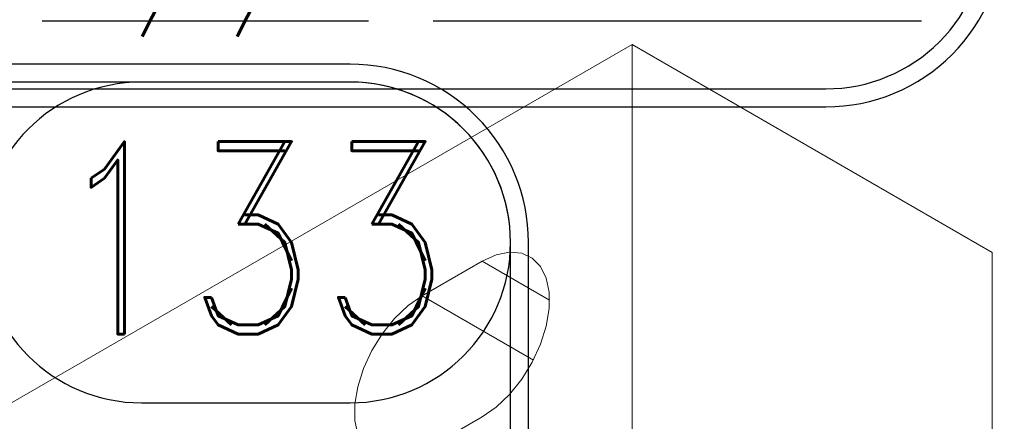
# Model space of a CAD drawing. Header units: inches. Extents: x -77 to 299, y -110 to 144.
# Tile 178 of 256: x 0.065 to 1.515, y -23.929 to -23.337. Entities that reach past the tile are written whole.
import ezdxf
from ezdxf.enums import TextEntityAlignment as Align

# ---------------------------------------------------------------- set-up
doc = ezdxf.new("R2010")
doc.units = ezdxf.units.IN
doc.header["$MEASUREMENT"] = 0
for name, color, linetype in [('SVA-M-S', 8, 'Continuous'), ('SVD-M-M', 233, 'Continuous'), ('SVF-M-M', 233, 'Continuous')]:
    doc.layers.add(name, color=color, linetype=linetype)
doc.styles.add('DIEMAKER', font='SIMPLEX.shx')
doc.styles.add('R', font='ROMAND.SHX')
doc.styles.get("Standard").update_dxf_attribs({"font": 'txt.shx'})

# ---------------------------------------------------------------- blocks, each defined once
blk = doc.blocks.new('DMDT002')
for p, q in [((2.1057, -0.1932), (2.5932, -0.1932)), ((0.7613, -2.7249), (1.5237, -2.7249)), ((1.6751, -2.7249), (2.8169, -2.7249))]:
    blk.add_line(p, q)
for points in [[(-0.1818, -2.9257), (2.5932, -2.9257, 0.414214), (3.0102, -2.5087), (3.0102, 0.1818, 0.414214), (2.5932, 0.5988), (-0.1818, 0.5988, 0.414214), (-0.5988, 0.1818), (-0.5988, -2.5087, 0.414214)], [(-0.1818, -1.787), (2.5932, -1.787, 0.414214), (2.9682, -1.412), (2.9682, 0.1818, 0.414214), (2.5932, 0.5568), (-0.1818, 0.5568, 0.414214), (-0.5568, 0.1818), (-0.5568, -1.412, 0.414214)], [(-0.1818, -2.8837), (2.5932, -2.8837, 0.414214), (2.9682, -2.5087), (2.9682, -2.1995, 0.414214), (2.5932, -1.8245), (-0.1818, -1.8245, 0.414214), (-0.5568, -2.1995), (-0.5568, -2.5087, 0.414214)]]:
    blk.add_lwpolyline(points, format="xyb", close=True)
for centre, start, end in [((2.1057, 0.1818), 90, 270), ((2.5932, 0.1818), 270, 90)]:
    blk.add_arc(centre, 0.375, start, end)
blk.add_text('/ /', height=0.12107).set_placement((0.9847, -2.7206))
at = {"color": 42, "style": 'R', "width": 0.571895}
blk.add_attdef('DET#', text='', height=0.45, dxfattribs=at).set_placement((1.8939, -0.0323), (2.8314, -0.0323), align=Align.FIT)
at = {"color": 42, "style": 'DIEMAKER'}
for tag, p in [('XDIM', (-0.449, -0.6062)), ('MATL', (-0.449, -0.9429)), ('H/T', (-0.449, -1.2722))]:
    blk.add_attdef(tag, p, '', height=0.1875, dxfattribs=at)
blk.add_attdef('QTY#', text='', height=0.1875, dxfattribs=at).set_placement((2.1974, -1.3112), align=Align.RIGHT)
at = {"color": 42, "style": 'DIEMAKER', "width": 5.370504, "flags": 4}
blk.add_attdef('DE#1', text='', height=0.1875, dxfattribs=at).set_placement((-0.3194, -1.6858), (2.7495, -1.6858), align=Align.FIT)
at = {"color": 42, "style": 'DIEMAKER', "flags": 5}
for tag, p in [('DE#2', (-0.4815, -3.1754)), ('DE#3', (-0.4733, -3.4754))]:
    blk.add_attdef(tag, p, '', height=0.1875, dxfattribs=at)

msp = doc.modelspace()

# ---------------------------------------------------------------- linework, layer by layer
at = {"layer": 'SVA-M-S', "color": 7, "linetype": 'Continuous', "lineweight": 15}
for p, q in [((0.01584, -23.9231), (0.9669, -23.37407)), ((0.9669, -23.37407), (0.9669, -23.98647)), ((0.9669, -23.37407), (1.49723, -23.68022)), ((1.49723, -23.68022), (1.49723, -24.29263)), ((0.74593, -23.69311), (0.65754, -23.74414)), ((0.65754, -23.97358), (0.74593, -23.92256))]:
    msp.add_line(p, q, dxfattribs=at)
at = {"layer": 'SVA-M-S', "color": 8, "linetype": 'Continuous', "lineweight": 15}
for p, q in [((0.84528, -23.75046), (0.74593, -23.69311)), ((0.82146, -23.83876), (0.65754, -23.74414))]:
    msp.add_line(p, q, dxfattribs=at)
at = {"layer": 'SVA-M-S', "color": 7, "linetype": 'Continuous', "lineweight": 15, "flags": 128}
for points in [[(0.74593, -23.92256), (0.76658, -23.90813), (0.78634, -23.88931), (0.80432, -23.86694), (0.81976, -23.84198), (0.83197, -23.81553), (0.84041, -23.78874), (0.84473, -23.76279), (0.84473, -23.7388), (0.84041, -23.71784), (0.83197, -23.7008), (0.81976, -23.68845), (0.80432, -23.68131), (0.78634, -23.6797), (0.76658, -23.68369), (0.74593, -23.69311)], [(0.65754, -23.74414), (0.63688, -23.75857), (0.61713, -23.77738), (0.59914, -23.79976), (0.58371, -23.82472), (0.5715, -23.85117), (0.56305, -23.87795), (0.55874, -23.90391), (0.55874, -23.92789), (0.56305, -23.94886), (0.5715, -23.96589), (0.58371, -23.97825), (0.59914, -23.98538), (0.61713, -23.98699), (0.63688, -23.983), (0.65754, -23.97358)]]:
    msp.add_lwpolyline(points, dxfattribs=at)

# ---------------------------------------------------------------- block references
at = {"layer": 'SVD-M-M', "xscale": 0.63, "yscale": 0.63, "zscale": 0.63}
msp.add_blockref('DMDT002', (-0.38141, -21.62245), dxfattribs=at)
at = {"layer": 'SVF-M-M'}
ref = msp.add_blockref('DMDT002', (-1.08218, -23.78002), dxfattribs=dict(at, xscale=0.63, yscale=0.63, zscale=0.63))
ref.add_attrib('DET#', '133', dxfattribs={"layer": '0', "color": 42, "height": 0.2835, "style": 'R', "width": 0.767544}).set_placement((0.11098, -23.80037), (0.70161, -23.80037), align=Align.FIT)

doc.saveas('drawing.dxf')
